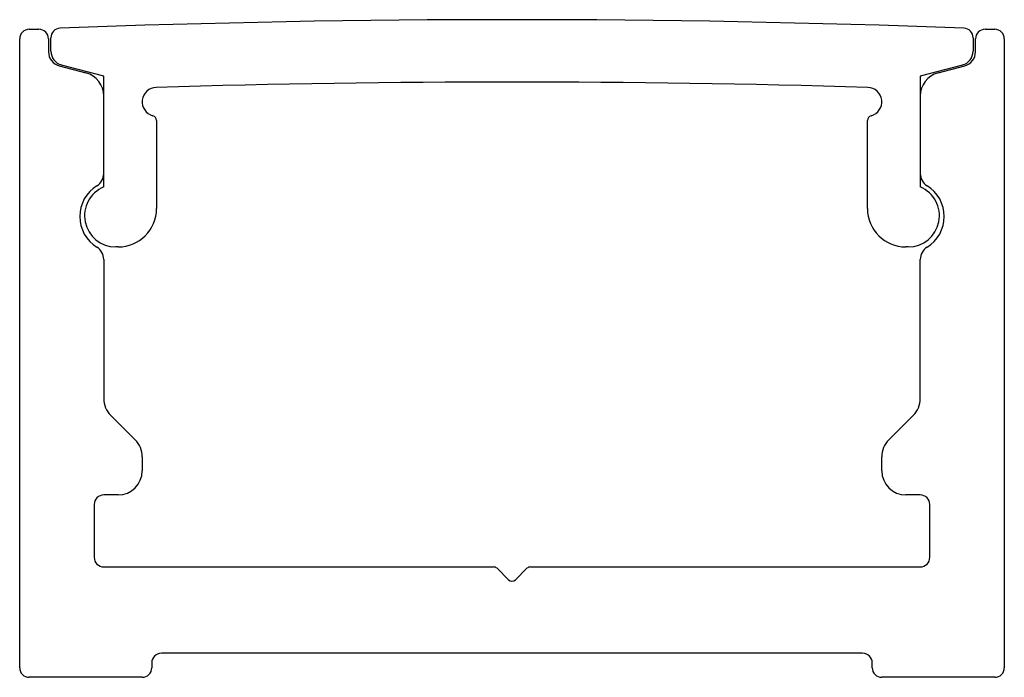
# Model space of a CAD drawing. Header units: millimetres. Extents: x -10.2 to 10.3, y 2.6 to 16.3.
import ezdxf

# ---------------------------------------------------------------- set-up
doc = ezdxf.new("R2010")
doc.units = ezdxf.units.MM

msp = doc.modelspace()

# ---------------------------------------------------------------- linework, layer by layer
at = {"color": 7, "linetype": 'Continuous', "lineweight": 25}
for p, q in [((-10.05, 16.106), (-9.85, 16.106)), ((9.85, 16.106), (10.05, 16.106)), ((-10.25, 2.806), (-10.25, 15.906)), ((-9.65, 15.906), (-9.65, 15.636)), ((-9.6, 15.652), (-9.6, 15.929)), ((9.6, 15.929), (9.6, 15.652)), ((9.65, 15.636), (9.65, 15.906)), ((10.25, 15.906), (10.25, 2.806)), ((-9.428, 15.347), (-8.871, 15.197)), ((-8.5, 15.127), (-9.378, 15.362)), ((9.378, 15.362), (8.5, 15.127)), ((8.871, 15.197), (9.428, 15.347)), ((-8.5, 12.822), (-8.5, 15.127)), ((8.5, 15.127), (8.5, 12.822)), ((-7.4, 14.209), (-7.4, 12.372)), ((7.4, 12.372), (7.4, 14.209)), ((-8.2, 11.572), (-8.25, 11.572)), ((8.25, 11.572), (8.2, 11.572)), ((-8.5, 11.312), (-8.5, 8.413)), ((8.5, 8.413), (8.5, 11.312)), ((-8.354, 8.06), (-7.846, 7.553)), ((7.846, 7.553), (8.354, 8.06)), ((-7.7, 7.199), (-7.7, 6.906)), ((7.7, 6.906), (7.7, 7.199)), ((-8.2, 6.406), (-8.5, 6.406)), ((8.5, 6.406), (8.2, 6.406)), ((-8.7, 6.206), (-8.7, 5.106)), ((8.7, 5.106), (8.7, 6.206)), ((-8.5, 4.906), (-0.383, 4.906)), ((-0.312, 4.877), (-0.071, 4.635)), ((0.071, 4.635), (0.312, 4.877)), ((0.383, 4.906), (8.5, 4.906)), ((7.3, 3.106), (-7.3, 3.106)), ((-7.5, 2.906), (-7.5, 2.806)), ((7.5, 2.806), (7.5, 2.906)), ((-7.7, 2.606), (-10.05, 2.606)), ((10.05, 2.606), (7.7, 2.606))]:
    msp.add_line(p, q, dxfattribs=at)
for centre, radius, start, end in [((0, -233.694), 250, 87.84344, 92.15656), ((-10.05, 15.906), 0.2, 90, 180), ((-9.85, 15.906), 0.2, 0, 90), ((-9.4, 15.929), 0.2, 92.1566, 180), ((9.4, 15.929), 0.2, 0, 87.8434), ((9.85, 15.906), 0.2, 90, 180), ((10.05, 15.906), 0.2, 0, 90), ((-9.35, 15.636), 0.3, 180, 255), ((-9.3, 15.652), 0.3, 180, 255), ((9.3, 15.652), 0.3, 285, 0), ((9.35, 15.636), 0.3, 285, 0), ((-9, 14.714), 0.5, 0, 75), ((9, 14.714), 0.5, 105, 180), ((0, -233.694), 248.7, 88.29287, 91.70713), ((-7.4, 14.596), 0.3, 91.7071, 255.5225), ((7.4, 14.596), 0.3, 284.4775, 88.2929), ((-7.5, 14.209), 0.1, 0, 75.5225), ((7.5, 14.209), 0.1, 104.4775, 180), ((-8.8, 13.101), 0.3, 301.5881, 0), ((8.8, 13.101), 0.3, 180, 238.4119), ((-8.25, 12.206), 0.75, 121.5881, 238.4119), ((-8.25, 12.222), 0.65, 112.6199, 270), ((8.25, 12.222), 0.65, 270, 67.3801), ((8.25, 12.206), 0.75, 301.5881, 58.4119), ((-8.2, 12.372), 0.8, 270, 0), ((8.2, 12.372), 0.8, 180, 270), ((-8.8, 11.312), 0.3, 0, 58.4119), ((8.8, 11.312), 0.3, 121.5881, 180), ((-8, 8.413), 0.5, 180, 225), ((8, 8.413), 0.5, 315, 0), ((-8.2, 7.199), 0.5, 0, 45), ((8.2, 7.199), 0.5, 135, 180), ((-8.2, 6.906), 0.5, 270, 0), ((8.2, 6.906), 0.5, 180, 270), ((-8.5, 6.206), 0.2, 90, 180), ((8.5, 6.206), 0.2, 0, 90), ((-8.5, 5.106), 0.2, 180, 270), ((8.5, 5.106), 0.2, 270, 0), ((-0.383, 4.806), 0.1, 45, 90), ((0.383, 4.806), 0.1, 90, 135), ((0, 4.706), 0.1, 225, 315), ((-7.3, 2.906), 0.2, 90, 180), ((7.3, 2.906), 0.2, 0, 90), ((-10.05, 2.806), 0.2, 180, 270), ((-7.7, 2.806), 0.2, 270, 0), ((7.7, 2.806), 0.2, 180, 270), ((10.05, 2.806), 0.2, 270, 0)]:
    msp.add_arc(centre, radius, start, end, dxfattribs=at)

doc.saveas('drawing.dxf')
